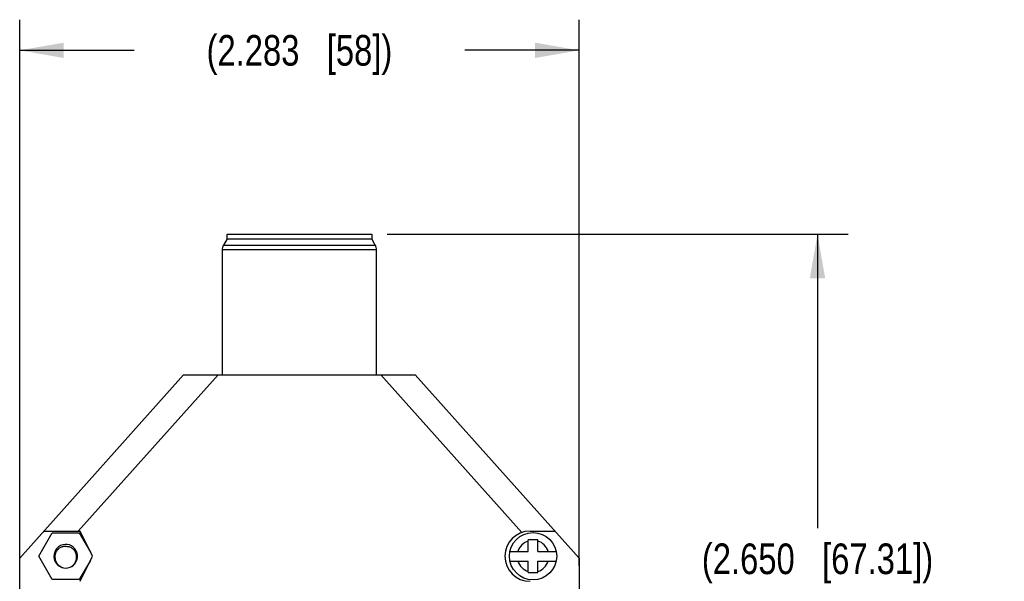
# Model space of a CAD drawing. Header units: inches. Extents: x 0 to 22, y 0 to 17.
# Tile 12 of 23: x 10.5 to 14.5, y 12.2 to 14.5. Entities that reach past the tile are written whole.
import ezdxf

# ---------------------------------------------------------------- set-up
doc = ezdxf.new("R2010")
doc.units = ezdxf.units.IN
doc.header["$LTSCALE"] = 1.21
doc.header["$MEASUREMENT"] = 0
doc.layers.get('0').update_dxf_attribs({"linetype": 'CONTINUOUS'})
doc.layers.add('DIMENSIONS', color=7, linetype='CONTINUOUS')
doc.styles.get("Standard").update_dxf_attribs({"font": 'txt', "width": 0.8})
doc.dimstyles.new('DIMSTYLE_1', dxfattribs={"dimtxt": 0.125, "dimasz": 0.18, "dimexe": 0.18, "dimexo": 0.0625, "dimgap": 0.09, "dimtad": 0, "dimtih": 1, "dimtoh": 1, "dimdec": 3, "dimzin": 4, "dimdsep": 46, "dimtxsty": 'STANDARD', "dimblk": '_FILLED', "dimblk1": '_FILLED', "dimblk2": '_FILLED', "dimcen": 0.09, "dimadec": 0, "dimazin": 0, "dimtp": 0.01, "dimtm": 0.01, "dimtfac": 1, "dimtdec": 3, "dimtofl": 0, "dimtmove": 0, "dimatfit": 3, "dimldrblk": '_FILLED', "dimfxl": 1, "dimtolj": 1, "dimtzin": 4, "dimarcsym": 0})

# ---------------------------------------------------------------- blocks, each defined once
blk = doc.blocks.new('_FILLED')
at = {"color": 0, "linetype": 'BYBLOCK'}
blk.add_solid([(0, 0), (-1, 0.174), (-1, -0.174)], dxfattribs=at)
blk = doc.blocks.new('*D0')
at = {"layer": 'DIMENSIONS', "color": 2, "linetype": 'CONTINUOUS'}
for p, q in [((10.5069, 12.3078), (10.5069, 14.5373)), ((12.7903, 12.3078), (12.7903, 14.5373)), ((10.5069, 14.4123), (10.9736, 14.4123)), ((12.7903, 14.4123), (12.3236, 14.4123))]:
    blk.add_line(p, q, dxfattribs=at)
at = {"layer": 'DIMENSIONS', "color": 2, "linetype": 'CONTINUOUS', "xscale": 0.18, "yscale": 0.18, "zscale": 0.18, "rotation": 180}
blk.add_blockref('_FILLED', (10.5069, 14.4123), dxfattribs=at)
at = {"layer": 'DIMENSIONS', "color": 2, "linetype": 'CONTINUOUS', "xscale": 0.18, "yscale": 0.18, "zscale": 0.18}
blk.add_blockref('_FILLED', (12.7903, 14.4123), dxfattribs=at)
at = {"layer": 'DIMENSIONS', "color": 2, "linetype": 'CONTINUOUS', "insert": (11.6486, 14.4748), "char_height": 0.125, "width": 1.225, "attachment_point": 2, "line_spacing_factor": 0.9}
blk.add_mtext('(2.283{\\Ftxt.shx;\\W1.000000;\\H0.125000; }[58])', dxfattribs=at)
blk = doc.blocks.new('*D1')
at = {"layer": 'DIMENSIONS', "color": 2, "linetype": 'CONTINUOUS'}
for p, q in [((12.0064, 13.6623), (13.8882, 13.6623)), ((13.7632, 13.6623), (13.7632, 12.4622)), ((13.7632, 11.0121), (13.7632, 12.2122)), ((12.6922, 11.0121), (13.8882, 11.0121))]:
    blk.add_line(p, q, dxfattribs=at)
at = {"layer": 'DIMENSIONS', "color": 2, "linetype": 'CONTINUOUS', "xscale": 0.18, "yscale": 0.18, "zscale": 0.18}
for p, rotation in [((13.7632, 13.6623), 90), ((13.7632, 11.0121), 270)]:
    blk.add_blockref('_FILLED', p, dxfattribs=dict(at, rotation=rotation))
at = {"layer": 'DIMENSIONS', "color": 2, "linetype": 'CONTINUOUS', "insert": (13.7632, 12.3997), "char_height": 0.125, "width": 1.525, "attachment_point": 2, "line_spacing_factor": 0.9}
blk.add_mtext('(2.650{\\Ftxt.shx;\\W1.000000;\\H0.125000; }[67.31])', dxfattribs=at)

msp = doc.modelspace()

# ---------------------------------------------------------------- linework, layer by layer
at = {"color": 7, "linetype": 'CONTINUOUS'}
for p, q in [((11.3533, 13.6426), (11.3388, 13.617)), ((11.3533, 13.6426), (11.3533, 13.6623)), ((11.3533, 13.6623), (11.9439, 13.6623)), ((11.3533, 13.6426), (11.9439, 13.6426)), ((11.9439, 13.6623), (11.9439, 13.6426)), ((11.9584, 13.617), (11.9439, 13.6426)), ((11.3336, 13.5976), (11.3336, 13.0875)), ((11.9635, 13.5976), (11.3336, 13.5976)), ((11.3388, 13.617), (11.9584, 13.617)), ((11.9635, 13.0875), (11.9635, 13.5976)), ((10.5069, 12.3395), (11.1761, 13.0875)), ((10.746, 12.45), (11.3164, 13.0875)), ((11.1761, 13.0875), (12.121, 13.0875)), ((11.9808, 13.0875), (12.5563, 12.4444)), ((12.121, 13.0875), (12.7903, 12.3395)), ((10.5848, 12.3477), (10.6399, 12.4432)), ((10.6058, 12.45), (10.7537, 12.45)), ((10.6399, 12.4432), (10.7501, 12.4432)), ((10.7501, 12.4432), (10.7953, 12.3648)), ((10.8037, 12.3477), (10.7537, 12.45)), ((12.5899, 12.45), (12.6914, 12.45)), ((12.6219, 12.4146), (12.5825, 12.4146)), ((12.5825, 12.3674), (12.5825, 12.4146)), ((12.6219, 12.3674), (12.6219, 12.4146)), ((10.5069, 11.3198), (10.5069, 12.3395)), ((10.6399, 12.2522), (10.5848, 12.3477)), ((10.7537, 12.2453), (10.8037, 12.3477)), ((12.5078, 12.3674), (12.5825, 12.3674)), ((12.6219, 12.3674), (12.6966, 12.3674)), ((12.7903, 12.3395), (12.7903, 11.3198)), ((10.7953, 12.3305), (10.7501, 12.2522)), ((12.5078, 12.328), (12.5825, 12.328)), ((12.5825, 12.2808), (12.5825, 12.328)), ((12.6219, 12.328), (12.6966, 12.328)), ((12.6219, 12.2808), (12.6219, 12.328)), ((12.5825, 12.2808), (12.6219, 12.2808)), ((10.7501, 12.2522), (10.6399, 12.2522))]:
    msp.add_line(p, q, dxfattribs=at)
msp.add_circle((12.6022, 12.3477), 0.0965, dxfattribs=at)
for centre, radius, start, end in [((11.373, 13.5976), 0.0394, 150.3955, 180), ((11.9242, 13.5976), 0.0394, 0, 29.6045), ((12.5899, 12.3477), 0.1024, 90, 270), ((10.695, 12.3477), 0.0482, 300.0053, 291.9227), ((12.6022, 12.3477), 0.065, 107.6397, 162.3603), ((12.6022, 12.3477), 0.065, 17.6397, 72.3603), ((10.6951, 12.3448), 0.0447, 188.785, 191.0497), ((12.6022, 12.3477), 0.065, 197.6397, 252.3603), ((12.6022, 12.3477), 0.065, 287.6397, 342.3603)]:
    msp.add_arc(centre, radius, start, end, dxfattribs=at)
for points, knots in [([(10.7012, 12.3866), (10.6979, 12.3873), (10.6927, 12.3879), (10.6858, 12.3872), (10.6808, 12.3861), (10.6759, 12.3844), (10.6713, 12.382), (10.6671, 12.3791), (10.6632, 12.3757), (10.6597, 12.3719), (10.6568, 12.3677), (10.6544, 12.3631), (10.6525, 12.3583), (10.6512, 12.3533), (10.6503, 12.3465), (10.6505, 12.3413), (10.651, 12.3379)], [0, 0, 0, 0, 0.124788, 0.187339, 0.24986, 0.312389, 0.374924, 0.437446, 0.49997, 0.56251, 0.625046, 0.687572, 0.750091, 0.812623, 0.875158, 1, 1, 1, 1]), ([(10.713, 12.3029), (10.7151, 12.304), (10.7192, 12.3064), (10.7248, 12.3109), (10.7297, 12.3162), (10.7336, 12.3221), (10.7366, 12.3286), (10.7386, 12.3355), (10.7394, 12.3426), (10.7391, 12.3498), (10.7377, 12.3568), (10.7351, 12.3634), (10.7314, 12.3696), (10.7268, 12.3751), (10.7213, 12.3796), (10.715, 12.3832), (10.7083, 12.3856), (10.7036, 12.3864), (10.7012, 12.3866)], [0, 0, 0, 0, 0.062463, 0.125018, 0.187519, 0.250013, 0.312519, 0.375023, 0.437523, 0.500024, 0.562522, 0.625019, 0.687516, 0.750017, 0.81251, 0.874995, 0.937538, 1, 1, 1, 1]), ([(10.6513, 12.3362), (10.6517, 12.3342), (10.6528, 12.3302), (10.6559, 12.3227), (10.6617, 12.3141), (10.6711, 12.306), (10.6785, 12.3024), (10.6824, 12.3011)], [0, 0, 0, 0, 0.125195, 0.250403, 0.500245, 0.750126, 1, 1, 1, 1])]:
    msp.add_open_spline(points, degree=3, knots=knots, dxfattribs=at)

# ---------------------------------------------------------------- dimensions: what is measured, and where the dimension line sits
at = {"layer": 'DIMENSIONS', "color": 2, "linetype": 'CONTINUOUS'}
dim = msp.add_linear_dim(base=(12.7903, 14.4123), p1=(10.5069, 12.3078), p2=(12.7903, 12.3078), text='(<>)', dimstyle='DIMSTYLE_1', dxfattribs=at)
dim.commit()
dim.dimension.update_dxf_attribs({"geometry": '*D0', "text_midpoint": (11.5486, 14.4123), "dimtype": 160})
dim = msp.add_linear_dim(base=(13.7632, 11.0121), p1=(12.0064, 13.6623), p2=(12.6922, 11.0121), angle=270, text='(<>)', dimstyle='DIMSTYLE_1', dxfattribs=at)
dim.commit()
dim.dimension.update_dxf_attribs({"geometry": '*D1', "text_midpoint": (13.6632, 12.3372), "dimtype": 160})

doc.saveas('drawing.dxf')
